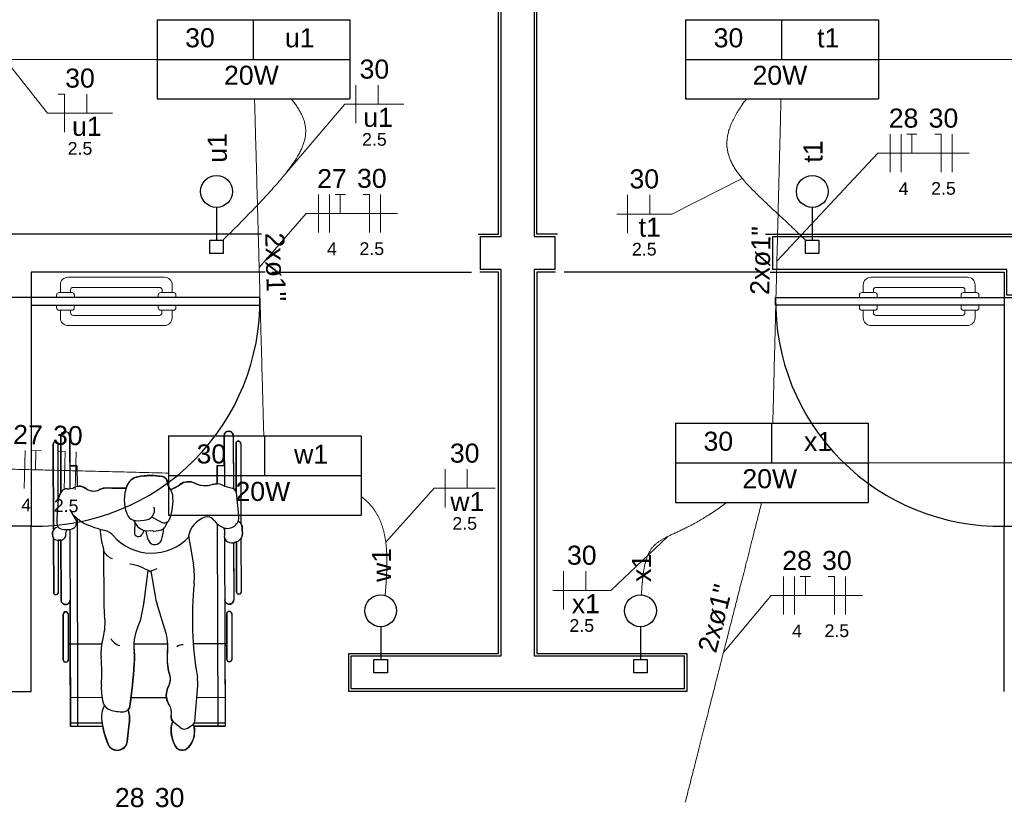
# Model space of a CAD drawing. Header units: feet. Extents: x -18 to 1038, y -110 to 48.
# Tile 54 of 199: x 4.77 to 8.64, y 13.03 to 16.11. Entities that reach past the tile are written whole.
import ezdxf

# ---------------------------------------------------------------- set-up
doc = ezdxf.new("R2010")
doc.units = ezdxf.units.FT
doc.header["$MEASUREMENT"] = 0
for name, color, linetype in [('1', 1, 'Continuous'), ('ar-mob', 251, 'Continuous'), ('Arq-parede-alta', 5, 'Continuous'), ('ESQUADRIAS CORTE', 3, 'Continuous'), ('JANELA', 3, 'Continuous'), ('P-SIMBOL', 5, 'Continuous'), ('parede', 5, 'Continuous')]:
    doc.layers.add(name, color=color, linetype=linetype)
for name, color, linetype, lineweight in [('EL-Condutos', 4, 'Continuous', 5), ('EL-Fios (Fase 2)', 7, 'Continuous', 5), ('EL-Fios (Fase 3)', 7, 'Continuous', 5), ('EL-Fios (Neutro)', 7, 'Continuous', 5), ('EL-Fios (Retorno)', 7, 'Continuous', 5), ('EL-Fios (Terra)', 7, 'Continuous', 5), ('EL-Textos conduto', 7, 'Continuous', 5), ('EL-Textos fios', 7, 'Continuous', 5), ('LOUÇAS', 1, 'Continuous', 9), ('Textos', 7, 'Continuous', 5)]:
    doc.layers.add(name, color=color, linetype=linetype, lineweight=lineweight)
doc.styles.add('Arial', font='arial.ttf')

msp = doc.modelspace()

# ---------------------------------------------------------------- linework, layer by layer
at = {"layer": '1', "color": 251}
for p, q in [((4.8128, 15.0207), (4.8128, 14.1207)), ((8.6428, 15.0207), (8.6428, 14.1207))]:
    msp.add_line(p, q, dxfattribs=at)
for points in [[(5.7603, 15.1207), (6.5453, 15.1207)], [(7.6953, 15.1207), (6.9103, 15.1207)]]:
    msp.add_lwpolyline(points, dxfattribs=at)
for centre, start, end in [((4.8278, 15.0057), 269.029, 0.971), ((8.6278, 15.0057), 179.029, 270.971)]:
    msp.add_arc(centre, 0.8851, start, end, dxfattribs=at)
at = {"layer": 'ar-mob', "color": 251}
for p, q in [((4.9291, 14.4753), (4.9297, 14.2534)), ((4.9645, 14.4754), (4.9651, 14.2686)), ((5.5729, 14.4771), (5.5734, 14.2797)), ((5.6083, 14.4771), (5.6089, 14.2694)), ((4.9001, 14.4451), (4.901, 14.1047)), ((4.9178, 14.4452), (4.9184, 14.2127)), ((5.6198, 14.447), (5.6203, 14.255)), ((5.6375, 14.4471), (5.6383, 14.1316)), ((4.9932, 14.359), (4.9649, 14.3589)), ((4.9932, 14.359), (4.9934, 14.2773)), ((5.5448, 14.3604), (5.5732, 14.3605)), ((5.5448, 14.3604), (5.545, 14.2874)), ((5.1861, 14.2702), (5.1118, 14.2717)), ((5.6306, 14.1625), (5.6205, 14.2535)), ((4.9654, 14.1854), (4.9888, 14.1467)), ((4.9771, 14.1661), (5.0086, 14.1409)), ((4.9826, 14.1617), (4.9798, 14.1617)), ((4.9938, 14.1527), (4.9959, 13.333)), ((5.2163, 14.1444), (5.2255, 14.1286)), ((5.2303, 14.1428), (5.258, 14.1443)), ((4.8996, 14.1027), (4.9064, 14.1121)), ((4.9655, 14.1091), (4.9676, 13.3329)), ((5.2209, 14.1365), (5.2195, 14.0962)), ((5.2955, 14.1021), (5.3218, 14.1056)), ((5.3494, 14.1384), (5.3375, 14.1164)), ((5.5454, 14.1303), (5.5476, 13.3344)), ((5.5739, 14.109), (5.5739, 14.0874)), ((5.6442, 14.0888), (5.6439, 14.1147)), ((4.9, 14.0761), (4.897, 14.0915)), ((4.9011, 14.073), (4.9017, 13.8602)), ((5.2568, 14.1048), (5.2492, 14.0889)), ((5.2936, 14.102), (5.2669, 14.1033)), ((5.4319, 14.0832), (5.4517, 13.969)), ((5.574, 14.0744), (5.5759, 13.3345)), ((5.6385, 14.0723), (5.639, 13.8621)), ((4.9188, 14.0651), (4.9194, 13.8602)), ((4.9302, 14.0662), (4.9308, 13.8301)), ((5.0974, 14.0324), (5.0991, 13.8111)), ((5.6095, 14.0562), (5.6101, 13.8319)), ((5.6208, 14.0591), (5.6213, 13.8621)), ((5.272, 13.9474), (5.2556, 13.8126)), ((5.2841, 13.9438), (5.301, 13.8458)), ((5.344, 13.6989), (5.3083, 13.8148)), ((4.939, 13.7747), (4.9395, 13.5952)), ((4.9583, 13.7747), (4.9588, 13.5952)), ((5.5828, 13.7764), (5.5833, 13.5969)), ((5.6021, 13.7765), (5.6026, 13.5969)), ((5.0904, 13.6568), (4.9667, 13.6565)), ((5.3502, 13.6575), (5.2173, 13.6572)), ((5.3501, 13.5807), (5.3502, 13.6573)), ((5.5751, 13.6581), (5.4511, 13.6578)), ((5.4565, 13.3545), (5.4684, 13.4927)), ((5.0921, 13.4467), (4.9673, 13.4463)), ((5.2057, 13.4467), (5.3456, 13.4467)), ((5.4645, 13.4476), (5.5756, 13.4479)), ((5.0923, 13.3466), (4.9675, 13.3463)), ((5.0948, 13.3332), (4.9676, 13.3329)), ((5.1911, 13.2739), (5.1996, 13.3539)), ((5.399, 13.3286), (5.3737, 13.3496)), ((5.4284, 13.3266), (5.4463, 13.3379)), ((5.4545, 13.3342), (5.5759, 13.3345)), ((5.4547, 13.3475), (5.5759, 13.3479))]:
    msp.add_line(p, q, dxfattribs=at)
at = {"layer": 'ar-mob'}
msp.add_lwpolyline([(5.5729, 14.4771), (5.5745, 14.4844), (5.577, 14.4885), (5.5807, 14.4918), (5.5845, 14.4937), (5.5906, 14.4948), (5.5945, 14.4944), (5.5982, 14.4931), (5.6019, 14.4908), (5.6019, 14.4908), (5.6063, 14.4854), (5.608, 14.4807), (5.6083, 14.4734), (5.6084, 14.4647), (5.6089, 14.2694), (5.6203, 14.2556), (5.6198, 14.4297), (5.6198, 14.447), (5.6204, 14.4504), (5.6217, 14.4526), (5.6237, 14.4545), (5.6252, 14.4552), (5.6271, 14.4558), (5.6286, 14.4559), (5.6311, 14.4556), (5.6326, 14.455), (5.6344, 14.4538), (5.636, 14.452), (5.6372, 14.4493), (5.6375, 14.4471), (5.6375, 14.4425), (5.6383, 14.1316), (5.6394, 14.13), (5.6432, 14.121), (5.6439, 14.1147), (5.644, 14.1061), (5.6441, 14.0932), (5.6439, 14.0849), (5.6427, 14.08), (5.6414, 14.0769), (5.6414, 14.0769), (5.6385, 14.0723), (5.639, 13.8621), (5.6382, 13.8584), (5.6382, 13.8584), (5.6355, 13.8551), (5.6302, 13.8533), (5.6302, 13.8533), (5.6251, 13.8549), (5.6232, 13.8566), (5.6219, 13.8589), (5.6213, 13.8621), (5.6213, 13.8698), (5.6208, 14.0591), (5.6095, 14.0562), (5.61, 13.8572), (5.61, 13.8438), (5.6101, 13.8319), (5.6091, 13.8262), (5.6091, 13.8262), (5.6038, 13.8183), (5.6038, 13.8183), (5.5924, 13.8142), (5.5924, 13.8142), (5.5875, 13.8148), (5.5875, 13.8141), (5.5833, 13.8166), (5.5766, 13.8236), (5.5746, 13.8318), (5.5751, 13.6581), (5.5831, 13.6581), (5.5828, 13.7764), (5.585, 13.7826), (5.5894, 13.7856), (5.5924, 13.7861), (5.5924, 13.7861), (5.5954, 13.7856), (5.5981, 13.7843), (5.6, 13.7824), (5.6, 13.7824), (5.6021, 13.7765), (5.6021, 13.7765), (5.6021, 13.77), (5.6022, 13.7601), (5.6026, 13.6117), (5.6026, 13.5969), (5.5998, 13.5901), (5.5998, 13.5901), (5.593, 13.5873), (5.593, 13.5873), (5.5877, 13.5888), (5.5877, 13.5888), (5.5833, 13.5969), (5.5833, 13.5969), (5.5833, 13.6096), (5.5832, 13.6258), (5.5832, 13.6506), (5.5751, 13.6506), (5.5759, 13.3479), (5.5759, 13.3345), (5.4545, 13.3342), (5.4562, 13.322), (5.4543, 13.2936), (5.4453, 13.2694), (5.4416, 13.263), (5.4416, 13.263), (5.4312, 13.2496), (5.4312, 13.2496), (5.4232, 13.2433), (5.4151, 13.2402), (5.4081, 13.2394), (5.4043, 13.2397), (5.3996, 13.2406), (5.3971, 13.2414), (5.3938, 13.2428), (5.3899, 13.2451), (5.3861, 13.2482), (5.3832, 13.2515), (5.3804, 13.2556), (5.3781, 13.2598), (5.3757, 13.2648), (5.3701, 13.279), (5.3674, 13.2882), (5.3664, 13.2926), (5.3644, 13.3041), (5.3635, 13.3146), (5.3635, 13.3252), (5.3639, 13.3321), (5.3661, 13.3427), (5.3708, 13.3525), (5.3669, 13.3581), (5.3641, 13.3664), (5.3642, 13.3757), (5.3651, 13.3864), (5.3647, 13.3931), (5.364, 13.398), (5.3609, 13.4085), (5.3557, 13.4188), (5.354, 13.4216), (5.3501, 13.4297), (5.3474, 13.4374), (5.3458, 13.4448), (5.3448, 13.4565), (5.3465, 13.4724), (5.3513, 13.4863), (5.3561, 13.4962), (5.3592, 13.5053), (5.3609, 13.5199), (5.3595, 13.5326), (5.3553, 13.5463), (5.3518, 13.5604), (5.3502, 13.5743), (5.3501, 13.5909), (5.3501, 13.606), (5.3501, 13.619), (5.3502, 13.6573), (5.2173, 13.6572), (5.217, 13.6469), (5.2191, 13.6155), (5.2197, 13.5986), (5.219, 13.5783), (5.2155, 13.5364), (5.2133, 13.5135), (5.2114, 13.4951), (5.2079, 13.4643), (5.2047, 13.4387), (5.2011, 13.4123), (5.2011, 13.4123), (5.2011, 13.4123), (5.1994, 13.4061), (5.1974, 13.4023), (5.1974, 13.4023), (5.1943, 13.3984), (5.1977, 13.3866), (5.1995, 13.3764), (5.2, 13.3698), (5.2001, 13.3609), (5.1996, 13.3539), (5.1982, 13.3406), (5.1967, 13.3267), (5.1936, 13.2976), (5.1911, 13.2739), (5.1869, 13.2601), (5.1795, 13.25), (5.1697, 13.2431), (5.1576, 13.2393), (5.1523, 13.2389), (5.1446, 13.2397), (5.1373, 13.2419), (5.1309, 13.2452), (5.1241, 13.2508), (5.1159, 13.2633), (5.1124, 13.2722), (5.1073, 13.2865), (5.1007, 13.3082), (5.0948, 13.3332), (4.9676, 13.3329), (4.9667, 13.6565), (4.9586, 13.6565), (4.9588, 13.5952), (4.9581, 13.5915), (4.9581, 13.5915), (4.955, 13.5875), (4.955, 13.5875), (4.9492, 13.5856), (4.9447, 13.5867), (4.9447, 13.5867), (4.9395, 13.5952), (4.9395, 13.5952), (4.9395, 13.6053), (4.939, 13.7747), (4.9411, 13.7807), (4.9411, 13.7807), (4.9487, 13.7844), (4.9487, 13.7844), (4.9537, 13.7829), (4.9537, 13.7829), (4.9583, 13.7747), (4.9583, 13.7747), (4.9586, 13.6604), (4.9667, 13.6604), (4.9663, 13.8302), (4.9632, 13.8202), (4.9632, 13.8202), (4.9579, 13.8151), (4.9549, 13.8136), (4.9526, 13.8129), (4.9486, 13.8124), (4.9441, 13.813), (4.941, 13.8142), (4.9375, 13.8163), (4.9375, 13.8163), (4.9329, 13.8218), (4.931, 13.8274), (4.9308, 13.8327), (4.9308, 13.8367), (4.9302, 14.0662), (4.9188, 14.0662), (4.9194, 13.8602), (4.9191, 13.858), (4.9181, 13.8556), (4.9166, 13.8537), (4.9166, 13.8537), (4.9139, 13.852), (4.9105, 13.8513), (4.9105, 13.8513), (4.9086, 13.8515), (4.9066, 13.8523), (4.9051, 13.8532), (4.9037, 13.8546), (4.9024, 13.8566), (4.9018, 13.8587), (4.9017, 13.8602), (4.9011, 14.073), (4.8993, 14.0798), (4.8985, 14.0838), (4.8977, 14.0882), (4.897, 14.0915), (4.8968, 14.0942), (4.8971, 14.0974), (4.898, 14.1001), (4.8996, 14.1027), (4.901, 14.1047), (4.9001, 14.4451), (4.9024, 14.4511), (4.9034, 14.4521), (4.9061, 14.4535), (4.9089, 14.454), (4.911, 14.4538), (4.9131, 14.453), (4.9154, 14.4512), (4.9163, 14.4502), (4.917, 14.4489), (4.9176, 14.4472), (4.9178, 14.4452), (4.9178, 14.4422), (4.9184, 14.2127), (4.9203, 14.2283), (4.9217, 14.2345), (4.9239, 14.2411), (4.9266, 14.2477), (4.9297, 14.2534), (4.9297, 14.2534), (4.9293, 14.4779), (4.9305, 14.4823), (4.9323, 14.4855), (4.9345, 14.4882), (4.9345, 14.4882), (4.94, 14.4918), (4.9434, 14.4928), (4.9468, 14.4931), (4.9518, 14.4924), (4.956, 14.4906), (4.956, 14.4906), (4.9596, 14.4876), (4.9611, 14.4859), (4.9611, 14.4859), (4.9635, 14.4813), (4.9645, 14.4754), (4.9646, 14.4665), (4.9649, 14.3589), (4.9932, 14.359), (4.9934, 14.2773), (5.0044, 14.2782), (5.0067, 14.278), (5.0145, 14.2765), (5.0186, 14.2751), (5.0259, 14.2713), (5.0291, 14.269), (5.0331, 14.2664), (5.0376, 14.2641), (5.0444, 14.2616), (5.0501, 14.2603), (5.0591, 14.2595), (5.0674, 14.2602), (5.0728, 14.2614), (5.0794, 14.2637), (5.0858, 14.2667), (5.0938, 14.2695), (5.1008, 14.2709), (5.1076, 14.2716), (5.1147, 14.2716), (5.13, 14.2713), (5.1489, 14.271), (5.1839, 14.2703), (5.1863, 14.271), (5.199, 14.2961), (5.2067, 14.3038), (5.2119, 14.3076), (5.2219, 14.3127), (5.2329, 14.3158), (5.2431, 14.3175), (5.2533, 14.3187), (5.2675, 14.3199), (5.2816, 14.3203), (5.2921, 14.3201), (5.305, 14.3194), (5.3158, 14.3184), (5.3234, 14.3174), (5.3303, 14.3163), (5.3365, 14.3142), (5.3426, 14.3094), (5.3426, 14.3094), (5.3426, 14.3094), (5.3465, 14.3025), (5.3478, 14.3003), (5.3476, 14.2962), (5.3487, 14.2878), (5.3487, 14.2878), (5.3503, 14.2827), (5.3503, 14.2827), (5.3546, 14.2746), (5.3574, 14.271), (5.3574, 14.271), (5.3621, 14.2649), (5.3919, 14.2803), (5.3991, 14.2855), (5.4095, 14.2915), (5.4171, 14.2943), (5.4267, 14.2961), (5.4375, 14.2961), (5.4443, 14.2951), (5.4522, 14.2927), (5.4572, 14.2905), (5.4709, 14.285), (5.4784, 14.2831), (5.4904, 14.2813), (5.4984, 14.2809), (5.5023, 14.281), (5.5107, 14.2818), (5.515, 14.2825), (5.5247, 14.2848), (5.5247, 14.2848), (5.5328, 14.2867), (5.5379, 14.2873), (5.542, 14.2874), (5.545, 14.2874), (5.5448, 14.3604), (5.5732, 14.3605), (5.5729, 14.4771), (5.5738, 14.4813)], dxfattribs=at)
for centre, radius, start, end in [((4.9468, 14.4754), 0.0177, 0.152, 180.152), ((5.5906, 14.4771), 0.0177, 0.152, 180.152), ((4.909, 14.4452), 0.00886, 0.152, 180.152), ((5.6286, 14.4471), 0.00886, 0.152, 180.152), ((5.243, 14.2594), 0.0573, 100.1963, 158.2855), ((5.283, 14.0373), 0.283, 80.3687, 100.1963), ((5.3268, 14.2958), 0.0208, 1.1056, 80.3687), ((4.9522, 14.2445), 0.0238, 86.3788, 145.5643), ((4.9576, 14.3301), 0.062, 266.3788, 295.3669), ((5.0025, 14.2355), 0.0427, 53.2835, 115.3669), ((5.059, 14.3113), 0.0518, 233.2835, 296.615), ((5.1105, 14.2083), 0.0634, 88.8711, 116.615), ((5.329, 14.2252), 0.1498, 158.2855, 202.5259), ((5.3868, 14.2969), 0.0392, 181.1056, 221.481), ((5.3191, 14.2371), 0.0512, 6.5619, 41.481), ((5.3171, 14.3894), 0.1323, 289.8777, 307.6742), ((5.4323, 14.2402), 0.0562, 63.6686, 127.6742), ((5.4981, 14.3733), 0.0923, 243.6686, 286.7215), ((5.5422, 14.2266), 0.0608, 67.3006, 106.7215), ((5.6449, 14.472), 0.2052, 247.3006, 258.705), ((5.6008, 14.2513), 0.0198, 6.3258, 78.705), ((5.8291, 14.1222), 0.9151, 173.6977, 179.4473), ((4.9964, 14.2142), 0.0774, 145.5643, 173.6977), ((5.1703, 14.22), 0.201, 339.7384, 6.5619), ((5.2579, 14.185), 0.0406, 270.152, 15.5897), ((4.9682, 14.1342), 0.0241, 284.5049, 31.1811), ((5.2281, 14.1833), 0.0406, 202.5259, 273.1865), ((5.1146, 13.7861), 0.4088, 59.3221, 65.0368), ((5.3357, 14.1589), 0.0246, 239.3221, 339.7384), ((5.5316, 14.0603), 0.1023, 110.0964, 167.0972), ((5.507, 14.1275), 0.0308, 34.7006, 110.0964), ((5.5993, 14.1914), 0.0814, 214.7006, 248.2954), ((5.5858, 14.1576), 0.045, 248.2954, 6.3258), ((4.9165, 14.1047), 0.0125, 76.5706, 143.957), ((4.9349, 14.1309), 0.0209, 179.4473, 256.4411), ((4.9514, 14.1991), 0.0912, 256.4411, 284.5049), ((4.976, 14.0903), 0.0274, 139.6414, 187.9786), ((5.0489, 14.1912), 0.0645, 231.2527, 245.9692), ((5.226, 14.5883), 0.4994, 245.9692, 255.7961), ((5.3413, 14.1127), 0.2568, 180.7219, 198.2265), ((5.2693, 14.1537), 0.0505, 209.8771, 267.2578), ((5.3189, 14.1265), 0.0211, 277.6752, 331.5232), ((5.2113, 14.1107), 0.1225, 338.62, 0.3901), ((5.5342, 14.0981), 0.0412, 344.5611, 23.8349), ((5.6149, 14.1144), 0.029, 0.5254, 64.2483), ((4.9113, 14.0942), 0.0145, 143.957, 190.8511), ((4.9104, 14.0781), 0.0106, 190.8511, 244.5585), ((4.9212, 14.1008), 0.0358, 244.5585, 307.932), ((4.934, 14.0844), 0.015, 307.932, 7.9786), ((5.088, 14.0429), 0.0633, 40.8133, 75.7961), ((5.287, 14.2148), 0.1998, 220.8133, 316.8378), ((5.2351, 14.0957), 0.0156, 177.9792, 334.383), ((5.3658, 14.1103), 0.1018, 183.8596, 207.447), ((5.2941, 14.1125), 0.0105, 267.2578, 277.6752), ((5.5964, 14.0809), 0.0234, 164.5611, 246.8592), ((5.6044, 14.0997), 0.0437, 246.8592, 321.1502), ((5.6182, 14.0885), 0.026, 321.1502, 0.5254), ((5.2998, 14.076), 0.0274, 207.447, 338.62), ((5.1534, 14.0518), 0.0619, 205.2569, 248.9795), ((5.1711, 13.7703), 0.2038, 57.426, 81.3716), ((5.3744, 13.7659), 0.1995, 109.5223, 117.9683), ((5.1811, 13.9221), 0.2746, 354.314, 9.837), ((6.8321, 13.7577), 1.3846, 174.314, 189.6415), ((4.9105, 13.8602), 0.00886, 180.152, 0.152), ((5.5449, 13.8876), 0.2475, 189.7276, 197.0965), ((5.6302, 13.8621), 0.00886, 180.152, 0.152), ((4.9485, 13.8302), 0.0177, 180.152, 0.152), ((5.4287, 13.8138), 0.3296, 180.4641, 187.6013), ((4.9094, 13.8547), 0.3488, 337.54, 355.82), ((5.5923, 13.8319), 0.0177, 180.152, 0.152), ((4.9487, 13.7747), 0.00964, 0.152, 180.152), ((4.8821, 13.7409), 0.2219, 344.3219, 7.6013), ((5.5925, 13.7764), 0.00964, 0.152, 180.152), ((5.4107, 13.6474), 0.1937, 157.54, 186.208), ((5.305, 13.6222), 0.2174, 164.3219, 184.6496), ((5.1768, 13.7074), 0.0579, 208.845, 254.4879), ((5.2092, 13.6575), 0.141, 359.8981, 17.0965), ((5.406, 13.6259), 0.0285, 79.5291, 135.4654), ((4.3395, 13.5436), 0.7513, 356.4545, 4.6496), ((4.9555, 13.5979), 0.2642, 355.735, 6.208), ((4.9492, 13.5952), 0.00964, 180.152, 0.152), ((2.6711, 13.7683), 2.5549, 351.9911, 355.735), ((5.4651, 13.5805), 0.115, 179.8981, 200.2792), ((5.5929, 13.5969), 0.00964, 180.152, 0.152), ((5.3006, 13.5198), 0.0604, 331.2627, 20.2792), ((5.3387, 13.504), 0.1302, 355.0449, 9.6415), ((5.31, 13.4835), 0.221, 176.4545, 194.9875), ((5.4157, 13.4566), 0.0709, 151.2627, 212.2367), ((5.191, 13.3694), 0.1011, 152.8049, 188.4131), ((5.1358, 13.4369), 0.0407, 194.9875, 253.6343), ((5.1765, 13.4158), 0.0249, 271.4401, 351.9911), ((5.3041, 13.3863), 0.061, 350.0296, 32.2367), ((5.1728, 13.5629), 0.172, 253.6343, 271.4401), ((5.0998, 13.3645), 0.1004, 353.9147, 19.7013), ((5.3915, 13.3709), 0.0277, 170.0296, 230.2213), ((5.4832, 13.4126), 0.3965, 188.4131, 202.1212), ((5.4962, 13.3206), 0.1328, 175.0455, 209.3252), ((5.4096, 13.3281), 0.0458, 147.8739, 175.0455), ((5.361, 13.3144), 0.0955, 317.318, 17.5555), ((5.4347, 13.3564), 0.0219, 302.2482, 355.0449), ((5.4151, 13.3478), 0.0251, 230.2213, 302.2482), ((5.1522, 13.278), 0.0391, 202.1212, 353.9147), ((5.408, 13.2711), 0.0316, 209.3252, 317.318)]:
    msp.add_arc(centre, radius, start, end, dxfattribs=at)
at = {"layer": 'Arq-parede-alta', "color": 3, "ltscale": 0.03}
for p, q in [((5.7191, 15.2707), (2.7628, 15.2707)), ((7.7028, 15.2707), (10.6928, 15.2707)), ((4.8128, 15.1207), (4.8128, 15.0207)), ((5.7341, 15.1207), (4.8128, 15.1207)), ((7.7216, 15.1207), (8.6428, 15.1207)), ((8.6428, 15.1207), (8.6428, 15.0207)), ((4.8128, 15.0207), (4.6628, 15.0207)), ((8.6428, 15.0207), (8.7928, 15.0207))]:
    msp.add_line(p, q, dxfattribs=at)
at = {"layer": 'Arq-parede-alta', "color": 251, "ltscale": 0.03}
for points in [[(6.5716, 15.2707), (6.6528, 15.2707), (6.6528, 18.0208)], [(6.8841, 15.2707), (6.8028, 15.2707), (6.8028, 18.0208)], [(6.8766, 15.1208), (6.8028, 15.1208), (6.8028, 13.6207), (7.3928, 13.6207), (7.3928, 13.4707), (6.7278, 13.4707), (6.0628, 13.4707), (6.0628, 13.6207), (6.6528, 13.6207), (6.6528, 15.1208), (6.5791, 15.1208)], [(4.8128, 13.4707), (4.8128, 14.1207), (4.6628, 14.1207), (4.6628, 13.6207)], [(8.6428, 13.4707), (8.6428, 14.1207), (8.7928, 14.1207), (8.7928, 13.6207)]]:
    msp.add_lwpolyline(points, dxfattribs=at)
at = {"layer": 'EL-Condutos', "linetype": 'Continuous'}
for points in [[(4.1174, 15.9582), (4.167, 15.9582), (4.2146, 15.9582), (4.2603, 15.9582), (4.3042, 15.9582), (4.3465, 15.9582), (4.3873, 15.9582), (4.4267, 15.9582), (4.465, 15.9582), (4.5022, 15.9582), (4.5385, 15.9582), (4.5741, 15.9582), (4.6091, 15.9582), (4.6437, 15.9582), (4.6779, 15.9582), (4.712, 15.9582), (4.7461, 15.9582), (4.7804, 15.9582), (4.8149, 15.9582), (4.8499, 15.9582), (4.8854, 15.9582), (4.9217, 15.9582), (4.9589, 15.9582), (4.9971, 15.9582), (5.0365, 15.9582), (5.0772, 15.9582), (5.1194, 15.9582), (5.1632, 15.9582), (5.2088, 15.9582), (5.2563, 15.9582), (5.3059, 15.9582)], [(8.1474, 15.9582), (8.197, 15.9582), (8.2446, 15.9582), (8.2903, 15.9582), (8.3342, 15.9582), (8.3765, 15.9582), (8.4173, 15.9582), (8.4567, 15.9582), (8.495, 15.9582), (8.5322, 15.9582), (8.5685, 15.9582), (8.6041, 15.9582), (8.6391, 15.9582), (8.6737, 15.9582), (8.7079, 15.9582), (8.742, 15.9582), (8.7761, 15.9582), (8.8104, 15.9582), (8.8449, 15.9582), (8.8799, 15.9582), (8.9154, 15.9582), (8.9517, 15.9582), (8.9889, 15.9582), (9.0271, 15.9582), (9.0665, 15.9582), (9.1072, 15.9582), (9.1494, 15.9582), (9.1932, 15.9582), (9.2388, 15.9582), (9.2863, 15.9582), (9.3359, 15.9582)], [(5.569, 15.2473), (5.6009, 15.2794), (5.6311, 15.3099), (5.6595, 15.3389), (5.6862, 15.3664), (5.7112, 15.3925), (5.7344, 15.4173), (5.756, 15.4409), (5.7759, 15.4633), (5.7942, 15.4846), (5.8109, 15.5048), (5.826, 15.5241), (5.8395, 15.5425), (5.8514, 15.5601), (5.8618, 15.5769), (5.8707, 15.593), (5.8781, 15.6086), (5.8841, 15.6236), (5.8885, 15.6381), (5.8916, 15.6523), (5.8932, 15.6661), (5.8935, 15.6797), (5.8923, 15.6931), (5.8899, 15.7064), (5.8861, 15.7196), (5.881, 15.7329), (5.8746, 15.7463), (5.8669, 15.7599), (5.858, 15.7737), (5.8478, 15.7879), (5.8365, 15.8024)], [(5.6921, 15.8025), (5.6938, 15.7424), (5.6953, 15.6856), (5.6968, 15.6318), (5.6982, 15.5809), (5.6995, 15.5325), (5.7008, 15.4865), (5.702, 15.4426), (5.7032, 15.4006), (5.7043, 15.3602), (5.7053, 15.3213), (5.7064, 15.2835), (5.7074, 15.2467), (5.7084, 15.2105), (5.7094, 15.1749), (5.7103, 15.1394), (5.7113, 15.104), (5.7123, 15.0684), (5.7133, 15.0322), (5.7143, 14.9954), (5.7153, 14.9576), (5.7164, 14.9186), (5.7175, 14.8783), (5.7187, 14.8363), (5.7199, 14.7924), (5.7211, 14.7464), (5.7225, 14.698), (5.7239, 14.6471), (5.7253, 14.5933), (5.7269, 14.5365), (5.7286, 14.4764)], [(7.6281, 15.8025), (7.6114, 15.7797), (7.5969, 15.7579), (7.5845, 15.737), (7.5741, 15.717), (7.5657, 15.6979), (7.5592, 15.6794), (7.5547, 15.6615), (7.5519, 15.6443), (7.551, 15.6275), (7.5518, 15.6111), (7.5543, 15.595), (7.5584, 15.5792), (7.5642, 15.5635), (7.5715, 15.5479), (7.5803, 15.5324), (7.5905, 15.5168), (7.6022, 15.501), (7.6152, 15.485), (7.6295, 15.4687), (7.6451, 15.452), (7.662, 15.4349), (7.6799, 15.4173), (7.699, 15.399), (7.7192, 15.38), (7.7404, 15.3603), (7.7626, 15.3397), (7.7857, 15.3182), (7.8096, 15.2956), (7.8344, 15.272), (7.86, 15.2473)], [(7.7639, 15.8026), (7.7625, 15.7449), (7.7611, 15.6903), (7.7598, 15.6386), (7.7586, 15.5897), (7.7574, 15.5431), (7.7563, 15.4989), (7.7552, 15.4566), (7.7542, 15.4162), (7.7532, 15.3773), (7.7523, 15.3398), (7.7513, 15.3033), (7.7504, 15.2678), (7.7496, 15.233), (7.7487, 15.1986), (7.7478, 15.1644), (7.747, 15.1303), (7.7461, 15.0959), (7.7452, 15.061), (7.7443, 15.0255), (7.7434, 14.9891), (7.7425, 14.9516), (7.7415, 14.9127), (7.7405, 14.8722), (7.7394, 14.83), (7.7383, 14.7857), (7.7371, 14.7392), (7.7359, 14.6902), (7.7346, 14.6386), (7.7332, 14.584), (7.7318, 14.5262)], [(4.0908, 14.3613), (4.144, 14.36), (4.1949, 14.3587), (4.2436, 14.3575), (4.2904, 14.3564), (4.3354, 14.3553), (4.3788, 14.3542), (4.4207, 14.3532), (4.4614, 14.3522), (4.5008, 14.3512), (4.5393, 14.3502), (4.577, 14.3493), (4.614, 14.3484), (4.6506, 14.3475), (4.6868, 14.3466), (4.7228, 14.3457), (4.7589, 14.3448), (4.7951, 14.3439), (4.8316, 14.343), (4.8687, 14.3421), (4.9064, 14.3411), (4.9448, 14.3402), (4.9843, 14.3392), (5.0249, 14.3382), (5.0668, 14.3372), (5.1102, 14.3361), (5.1552, 14.335), (5.202, 14.3338), (5.2508, 14.3326), (5.3017, 14.3314), (5.3548, 14.33)], [(8.1074, 14.3707), (8.1602, 14.3707), (8.2107, 14.3707), (8.2591, 14.3707), (8.3056, 14.3707), (8.3503, 14.3707), (8.3934, 14.3707), (8.435, 14.3707), (8.4754, 14.3707), (8.5146, 14.3707), (8.5529, 14.3707), (8.5903, 14.3707), (8.6271, 14.3707), (8.6635, 14.3707), (8.6995, 14.3707), (8.7353, 14.3707), (8.7712, 14.3707), (8.8072, 14.3707), (8.8435, 14.3707), (8.8803, 14.3707), (8.9178, 14.3707), (8.9561, 14.3707), (8.9953, 14.3707), (9.0357, 14.3707), (9.0773, 14.3707), (9.1204, 14.3707), (9.1651, 14.3707), (9.2116, 14.3707), (9.26, 14.3707), (9.3105, 14.3707), (9.3632, 14.3707)], [(6.1118, 14.2379), (6.1225, 14.2294), (6.1325, 14.2206), (6.1418, 14.2114), (6.1504, 14.2019), (6.1583, 14.192), (6.1656, 14.1817), (6.1722, 14.1712), (6.1783, 14.1603), (6.1838, 14.149), (6.1887, 14.1374), (6.1931, 14.1256), (6.197, 14.1134), (6.2004, 14.1009), (6.2034, 14.0881), (6.2059, 14.075), (6.208, 14.0616), (6.2097, 14.048), (6.211, 14.0341), (6.212, 14.0199), (6.2126, 14.0054), (6.213, 13.9907), (6.213, 13.9757), (6.2128, 13.9605), (6.2124, 13.945), (6.2117, 13.9294), (6.2109, 13.9134), (6.2099, 13.8973), (6.2087, 13.8809), (6.2074, 13.8644), (6.206, 13.8476)], [(7.5517, 14.2154), (7.5263, 14.1967), (7.5021, 14.18), (7.4792, 14.165), (7.4575, 14.1516), (7.437, 14.1397), (7.4177, 14.129), (7.3995, 14.1195), (7.3824, 14.1109), (7.3664, 14.1032), (7.3513, 14.0962), (7.3373, 14.0896), (7.3243, 14.0834), (7.3122, 14.0773), (7.3009, 14.0713), (7.2905, 14.0652), (7.281, 14.0588), (7.2722, 14.0519), (7.2642, 14.0445), (7.2569, 14.0363), (7.2503, 14.0271), (7.2444, 14.0169), (7.2391, 14.0055), (7.2344, 13.9927), (7.2302, 13.9783), (7.2265, 13.9622), (7.2234, 13.9443), (7.2207, 13.9244), (7.2184, 13.9022), (7.2164, 13.8778), (7.2149, 13.8508)], [(7.3873, 13.0346), (7.401, 13.0886), (7.414, 13.1396), (7.4263, 13.1878), (7.438, 13.2336), (7.4491, 13.277), (7.4596, 13.3183), (7.4696, 13.3578), (7.4793, 13.3955), (7.4885, 13.4317), (7.4974, 13.4666), (7.506, 13.5005), (7.5144, 13.5335), (7.5227, 13.5658), (7.5308, 13.5977), (7.5389, 13.6293), (7.5469, 13.6608), (7.555, 13.6926), (7.5632, 13.7247), (7.5715, 13.7573), (7.58, 13.7908), (7.5888, 13.8253), (7.5979, 13.8609), (7.6073, 13.8979), (7.6172, 13.9366), (7.6275, 13.9771), (7.6383, 14.0196), (7.6497, 14.0643), (7.6618, 14.1115), (7.6745, 14.1613), (7.6879, 14.214)]]:
    msp.add_spline(points, degree=3, dxfattribs=at)
at = {"layer": 'EL-Fios (Fase 2)'}
for p, q in [((8.1935, 15.5137), (8.1935, 15.6637)), ((5.9439, 15.2766), (5.9439, 15.4266)), ((7.7741, 13.7731), (7.7741, 13.9231))]:
    msp.add_line(p, q, dxfattribs=at)
at = {"layer": 'EL-Fios (Fase 3)'}
for p, q in [((6.0909, 15.7065), (6.0909, 15.8565)), ((8.2364, 15.5137), (8.2364, 15.6637)), ((8.4373, 15.5137), (8.4373, 15.6637)), ((5.9868, 15.2766), (5.9868, 15.4266)), ((6.1876, 15.2766), (6.1876, 15.4266)), ((7.1603, 15.2745), (7.1603, 15.4245)), ((4.7852, 14.2691), (4.789, 14.4191)), ((4.9861, 14.2641), (4.9898, 14.4141)), ((6.442, 14.1953), (6.442, 14.3453)), ((6.9086, 13.7937), (6.9086, 13.9437)), ((7.817, 13.7731), (7.817, 13.9231)), ((8.0179, 13.7731), (8.0179, 13.9231))]:
    msp.add_line(p, q, dxfattribs=at)
at = {"layer": 'EL-Fios (Neutro)'}
for p, q in [((4.9198, 15.8211), (4.9448, 15.8211)), ((4.9448, 15.6711), (4.9448, 15.8211)), ((8.3694, 15.6637), (8.3944, 15.6637)), ((8.3944, 15.5137), (8.3944, 15.6637)), ((6.1198, 15.4266), (6.1448, 15.4266)), ((6.1448, 15.2766), (6.1448, 15.4266)), ((4.922, 14.4158), (4.9469, 14.4152)), ((4.9432, 14.2652), (4.9469, 14.4152)), ((7.95, 13.9231), (7.975, 13.9231)), ((7.975, 13.7731), (7.975, 13.9231))]:
    msp.add_line(p, q, dxfattribs=at)
at = {"layer": 'EL-Fios (Retorno)'}
for p, q in [((6.1784, 15.7815), (6.1784, 15.8565)), ((5.0323, 15.7461), (5.0323, 15.8211)), ((7.2478, 15.3495), (7.2478, 15.4245)), ((6.5295, 14.2703), (6.5295, 14.3453)), ((6.9961, 13.8687), (6.9961, 13.9437))]:
    msp.add_line(p, q, dxfattribs=at)
at = {"layer": 'EL-Fios (Terra)'}
for points in [[(8.2792, 15.5887), (8.2792, 15.6637), (8.2592, 15.6637), (8.2992, 15.6637)], [(6.0296, 15.3516), (6.0296, 15.4266), (6.0096, 15.4266), (6.0496, 15.4266)], [(4.8299, 14.343), (4.8318, 14.418), (4.8118, 14.4185), (4.8518, 14.4175)], [(7.8598, 13.8481), (7.8598, 13.9231), (7.8398, 13.9231), (7.8798, 13.9231)]]:
    msp.add_lwpolyline(points, dxfattribs=at)
at = {"layer": 'EL-Textos fios'}
for p, q in [((4.7112, 15.9582), (4.8769, 15.7461)), ((5.805, 15.4975), (6.048, 15.7815)), ((6.048, 15.7815), (6.2795, 15.7815)), ((4.8769, 15.7461), (5.1334, 15.7461)), ((7.7478, 15.1644), (8.1453, 15.5887)), ((8.1453, 15.5887), (8.5045, 15.5887)), ((7.6111, 15.4899), (7.3343, 15.3495)), ((5.7103, 15.1394), (5.8956, 15.3516)), ((5.8956, 15.3516), (6.2548, 15.3516)), ((7.1174, 15.3495), (7.3343, 15.3495)), ((6.2084, 14.0582), (6.3992, 14.2703)), ((6.3992, 14.2703), (6.6393, 14.2703)), ((7.3191, 14.0808), (7.0943, 13.8687)), ((6.8657, 13.8687), (7.0943, 13.8687)), ((7.5374, 13.6238), (7.7259, 13.8481)), ((7.7259, 13.8481), (8.0851, 13.8481))]:
    msp.add_line(p, q, dxfattribs=at)
at = {"layer": 'ESQUADRIAS CORTE', "color": 251}
for points in [[(4.8128, 14.9907), (5.7128, 14.9907), (5.7128, 15.0207), (4.8128, 15.0207)], [(8.6428, 14.9907), (7.7428, 14.9907), (7.7428, 15.0207), (8.6428, 15.0207)]]:
    msp.add_lwpolyline(points, close=True, dxfattribs=at)
at = {"layer": 'JANELA', "color": 251}
for points in [[(6.9931, 18.1608), (6.9931, 18.0308), (6.7928, 18.0308), (6.7928, 15.2607), (6.8741, 15.2607), (6.8741, 15.1307), (6.7928, 15.1308), (6.7928, 13.6107), (7.3828, 13.6107), (7.3828, 13.4807), (6.0728, 13.4807), (6.0728, 13.6107), (6.6628, 13.6107), (6.6628, 15.1308), (6.5816, 15.1308), (6.5816, 15.2607), (6.6628, 15.2607), (6.6628, 18.0308), (6.4684, 18.0308), (6.4684, 18.1608)], [(10.7028, 15.1307), (10.7028, 15.1307), (8.7828, 15.1307), (8.7828, 15.0307), (8.6528, 15.0307), (8.6528, 15.1307), (7.7316, 15.1307), (7.7316, 15.2607), (10.7028, 15.2608), (10.7028, 18.0308), (10.3255, 18.0308), (10.3255, 18.1608), (10.8328, 18.1607), (10.8328, 18.0308), (10.8328, 18.0308), (10.8328, 15.1307)]]:
    msp.add_lwpolyline(points, close=True, dxfattribs=at)
at = {"layer": 'LOUÇAS', "color": 251}
for p, q in [((4.9729, 15.0407), (4.9229, 15.0407)), ((4.9279, 15.0707), (4.9279, 15.0407)), ((4.9679, 15.0407), (4.9679, 15.0507)), ((8.4828, 15.0407), (8.5328, 15.0407)), ((8.4878, 15.0407), (8.4878, 15.0507)), ((8.5278, 15.0707), (8.5278, 15.0407)), ((4.9129, 15.0307), (4.9129, 15.0207)), ((4.9829, 15.0207), (4.9829, 15.0307)), ((8.4728, 15.0207), (8.4728, 15.0307)), ((8.5428, 15.0307), (8.5428, 15.0207)), ((4.9128, 14.9807), (4.9128, 14.9907)), ((4.9728, 14.9707), (4.9228, 14.9707)), ((4.9278, 14.9407), (4.9278, 14.9707)), ((4.9678, 14.9707), (4.9678, 14.9607)), ((4.9828, 14.9907), (4.9828, 14.9807)), ((8.4728, 14.9907), (8.4728, 14.9807)), ((8.4828, 14.9707), (8.5328, 14.9707)), ((8.4878, 14.9707), (8.4878, 14.9607)), ((8.5278, 14.9407), (8.5278, 14.9707)), ((8.5428, 14.9807), (8.5428, 14.9907))]:
    msp.add_line(p, q, dxfattribs=at)
for points in [[(5.3679, 15.0407), (5.3679, 15.0707, 0.414214), (5.3379, 15.1007), (5.3379, 15.1007), (4.9579, 15.1007)], [(8.0878, 15.0407), (8.0878, 15.0707, -0.414214), (8.1178, 15.1007), (8.1178, 15.1007), (8.4978, 15.1007)], [(4.9779, 15.0607), (5.3179, 15.0607, -0.414214), (5.3279, 15.0507), (5.3279, 15.0507), (5.3279, 15.0407)], [(5.3829, 15.0207), (5.3829, 15.0307, 0.414214), (5.3729, 15.0407), (5.3729, 15.0407), (5.3229, 15.0407, 0.414214), (5.3129, 15.0307), (5.3129, 15.0307), (5.3129, 15.0207)], [(8.0728, 15.0207), (8.0728, 15.0307, -0.414214), (8.0828, 15.0407), (8.0828, 15.0407), (8.1328, 15.0407, -0.414214), (8.1428, 15.0307), (8.1428, 15.0307), (8.1428, 15.0207)], [(8.4778, 15.0607), (8.1378, 15.0607, 0.414214), (8.1278, 15.0507), (8.1278, 15.0507), (8.1278, 15.0407)], [(5.3678, 14.9707), (5.3678, 14.9407, -0.414214), (5.3378, 14.9107), (5.3378, 14.9107), (4.9578, 14.9107)], [(4.9778, 14.9507), (5.3178, 14.9507, 0.414214), (5.3278, 14.9607), (5.3278, 14.9607), (5.3278, 14.9707)], [(5.3828, 14.9907), (5.3828, 14.9807, -0.414214), (5.3728, 14.9707), (5.3728, 14.9707), (5.3228, 14.9707, -0.414214), (5.3128, 14.9807), (5.3128, 14.9807), (5.3128, 14.9907)], [(8.0728, 14.9907), (8.0728, 14.9807, 0.414214), (8.0828, 14.9707), (8.0828, 14.9707), (8.1328, 14.9707, 0.414214), (8.1428, 14.9807), (8.1428, 14.9807), (8.1428, 14.9907)], [(8.0878, 14.9707), (8.0878, 14.9407, 0.414214), (8.1178, 14.9107), (8.1178, 14.9107), (8.4978, 14.9107)], [(8.4778, 14.9507), (8.1378, 14.9507, -0.414214), (8.1278, 14.9607), (8.1278, 14.9607), (8.1278, 14.9707)]]:
    msp.add_lwpolyline(points, format="xyb", dxfattribs=at)
for centre, radius, start, end in [((4.9579, 15.0707), 0.03, 90, 180), ((8.4978, 15.0707), 0.03, 0, 90), ((4.9229, 15.0307), 0.01, 90, 180), ((4.9779, 15.0507), 0.01, 90, 180), ((4.9729, 15.0307), 0.01, 0, 90), ((8.4828, 15.0307), 0.01, 90, 180), ((8.4778, 15.0507), 0.01, 0, 90), ((8.5328, 15.0307), 0.01, 0, 90), ((4.9228, 14.9807), 0.01, 180, 270), ((4.9778, 14.9607), 0.01, 180, 270), ((4.9728, 14.9807), 0.01, 270, 0), ((8.4828, 14.9807), 0.01, 180, 270), ((8.4778, 14.9607), 0.01, 270, 0), ((8.5328, 14.9807), 0.01, 270, 0), ((4.9578, 14.9407), 0.03, 180, 270), ((8.4978, 14.9407), 0.03, 270, 0)]:
    msp.add_arc(centre, radius, start, end, dxfattribs=at)
at = {"layer": 'P-SIMBOL'}
for p, q in [((5.3086, 16.1139), (5.3086, 15.8025)), ((5.3086, 16.1139), (6.0671, 16.1139)), ((5.6878, 15.9582), (5.6878, 16.1139)), ((6.0671, 16.1139), (6.0671, 15.8025)), ((7.3886, 16.1138), (7.3886, 15.8025)), ((7.3886, 16.1138), (8.1471, 16.1138)), ((7.7678, 15.9582), (7.7678, 16.1138)), ((8.1471, 16.1138), (8.1471, 15.8025)), ((5.3086, 15.9582), (6.0671, 15.9582)), ((7.3886, 15.9582), (8.1471, 15.9582)), ((5.3086, 15.8025), (6.0671, 15.8025)), ((7.3886, 15.8025), (8.1471, 15.8025)), ((5.5424, 15.3757), (5.5424, 15.2472)), ((7.8869, 15.3757), (7.8869, 15.2472)), ((5.5159, 15.2472), (5.5689, 15.2472)), ((5.5159, 15.1942), (5.5159, 15.2472)), ((5.5689, 15.2472), (5.5689, 15.1942)), ((7.8604, 15.2472), (7.9134, 15.2472)), ((7.8604, 15.1942), (7.8604, 15.2472)), ((7.9134, 15.2472), (7.9134, 15.1942)), ((5.5689, 15.1942), (5.5159, 15.1942)), ((7.9134, 15.1942), (7.8604, 15.1942)), ((7.3486, 14.5263), (7.3486, 14.215)), ((7.3486, 14.5263), (8.1071, 14.5263)), ((7.7278, 14.3707), (7.7278, 14.5263)), ((8.1071, 14.5263), (8.1071, 14.215)), ((5.3536, 14.4763), (5.3536, 14.165)), ((5.3536, 14.4763), (6.1121, 14.4763)), ((5.7328, 14.3207), (5.7328, 14.4763)), ((6.1121, 14.4763), (6.1121, 14.165)), ((7.3486, 14.3707), (8.1071, 14.3707)), ((5.3536, 14.3207), (6.1121, 14.3207)), ((7.3486, 14.215), (8.1071, 14.215)), ((5.3536, 14.165), (6.1121, 14.165)), ((6.1885, 13.7257), (6.1885, 13.5972)), ((7.2109, 13.7257), (7.2109, 13.5972)), ((6.162, 13.5972), (6.215, 13.5972)), ((6.162, 13.5442), (6.162, 13.5972)), ((6.215, 13.5972), (6.215, 13.5442)), ((7.1844, 13.5972), (7.2374, 13.5972)), ((7.1844, 13.5442), (7.1844, 13.5972)), ((7.2374, 13.5972), (7.2374, 13.5442)), ((6.215, 13.5442), (6.162, 13.5442)), ((7.2374, 13.5442), (7.1844, 13.5442))]:
    msp.add_line(p, q, dxfattribs=at)
for centre in [(5.5424, 15.4382), (7.8869, 15.4382), (6.1885, 13.7882), (7.2109, 13.7882)]:
    msp.add_circle(centre, 0.0625, dxfattribs=at)
at = {"layer": 'parede', "color": 251}
msp.add_line((2.5128, 13.4707), (4.8128, 13.4707), dxfattribs=at)

# ---------------------------------------------------------------- texts
at = {"layer": 'EL-Textos conduto', "char_height": 0.075, "width": 0.54032, "attachment_point": 8, "line_spacing_factor": 0.6, "style": 'Arial'}
for insert, rotation in [((5.7356, 15.1401), 271.5754), ((7.7226, 15.1651), 88.5564), ((7.5433, 13.7488), 75.6992)]:
    msp.add_mtext('2xø1"', dxfattribs=dict(at, insert=insert, rotation=rotation))
at = {"layer": 'EL-Textos fios', "attachment_point": 8, "line_spacing_factor": 0.6, "style": 'Arial'}
for s, insert, char_height, width in [('30', (6.1638, 15.8813), 0.075, 0.233003), ('30', (5.0052, 15.8458), 0.075, 0.233003), ('u1', (6.1784, 15.6915), 0.075, 0.233003), ('28', (8.2464, 15.6884), 0.075, 0.233003), ('30', (8.4034, 15.6884), 0.075, 0.233003), ('u1', (5.0323, 15.6561), 0.075, 0.233003), ('2.5', (6.1638, 15.6175), 0.05, 0.194131), ('2.5', (5.0052, 15.5821), 0.05, 0.194131), ('27', (5.9968, 15.4513), 0.075, 0.233003), ('30', (6.1537, 15.4513), 0.075, 0.233003), ('30', (7.2259, 15.4493), 0.075, 0.233003), ('4', (8.2464, 15.4247), 0.05, 0.077668), ('2.5', (8.4034, 15.4247), 0.05, 0.194131), ('t1', (7.2478, 15.2595), 0.075, 0.174695), ('4', (5.9968, 15.1876), 0.05, 0.077668), ('2.5', (6.1537, 15.1876), 0.05, 0.194131), ('2.5', (7.2259, 15.1855), 0.05, 0.194131), ('30', (6.5192, 14.3701), 0.075, 0.233003), ('w1', (6.5295, 14.1803), 0.075, 0.267873), ('2.5', (6.5192, 14.1063), 0.05, 0.194131), ('30', (6.98, 13.9684), 0.075, 0.233003), ('28', (7.827, 13.9479), 0.075, 0.233003), ('30', (7.9839, 13.9479), 0.075, 0.233003), ('x1', (6.9961, 13.7787), 0.075, 0.221341), ('2.5', (6.98, 13.7047), 0.05, 0.194131), ('4', (7.827, 13.6841), 0.05, 0.077668), ('2.5', (7.9839, 13.6841), 0.05, 0.194131), ('28', (5.2008, 13.0148), 0.075, 0.233003), ('30', (5.3577, 13.0148), 0.075, 0.233003)]:
    msp.add_mtext(s, dxfattribs=dict(at, insert=insert, char_height=char_height, width=width))
at = {"layer": 'EL-Textos fios', "attachment_point": 8, "rotation": 358.5799, "line_spacing_factor": 0.6, "style": 'Arial'}
for s, insert, char_height, width in [('27', (4.7996, 14.4436), 0.075, 0.233003), ('30', (4.9565, 14.4397), 0.075, 0.233003), ('4', (4.793, 14.1799), 0.05, 0.077668), ('2.5', (4.95, 14.176), 0.05, 0.194131)]:
    msp.add_mtext(s, dxfattribs=dict(at, insert=insert, char_height=char_height, width=width))
at = {"layer": 'Textos', "char_height": 0.075, "attachment_point": 8, "line_spacing_factor": 0.6, "style": 'Arial'}
for s, insert, width in [('30', (5.4773, 16.0045), 0.233003), ('u1', (5.8698, 16.0045), 0.233003), ('30', (7.5573, 16.0044), 0.233003), ('t1', (7.9498, 16.0044), 0.174695), ('20W', (5.6797, 15.857), 0.430793), ('20W', (7.7597, 15.8569), 0.430793), ('30', (7.5173, 14.4169), 0.233003), ('x1', (7.9098, 14.4169), 0.221341), ('30', (5.5223, 14.3669), 0.233003), ('w1', (5.9148, 14.3669), 0.267873), ('20W', (7.7197, 14.2694), 0.430793), ('20W', (5.7247, 14.2194), 0.430793)]:
    msp.add_mtext(s, dxfattribs=dict(at, insert=insert, width=width))
at = {"layer": 'Textos', "char_height": 0.075, "attachment_point": 7, "rotation": 90.0002, "line_spacing_factor": 0.6, "style": 'Arial'}
for s, insert, width in [('u1', (5.5837, 15.5517), 0.233003), ('t1', (7.9282, 15.5517), 0.174695), ('w1', (6.2297, 13.9017), 0.267873), ('x1', (7.2522, 13.9017), 0.221341)]:
    msp.add_mtext(s, dxfattribs=dict(at, insert=insert, width=width))

doc.saveas('drawing.dxf')
